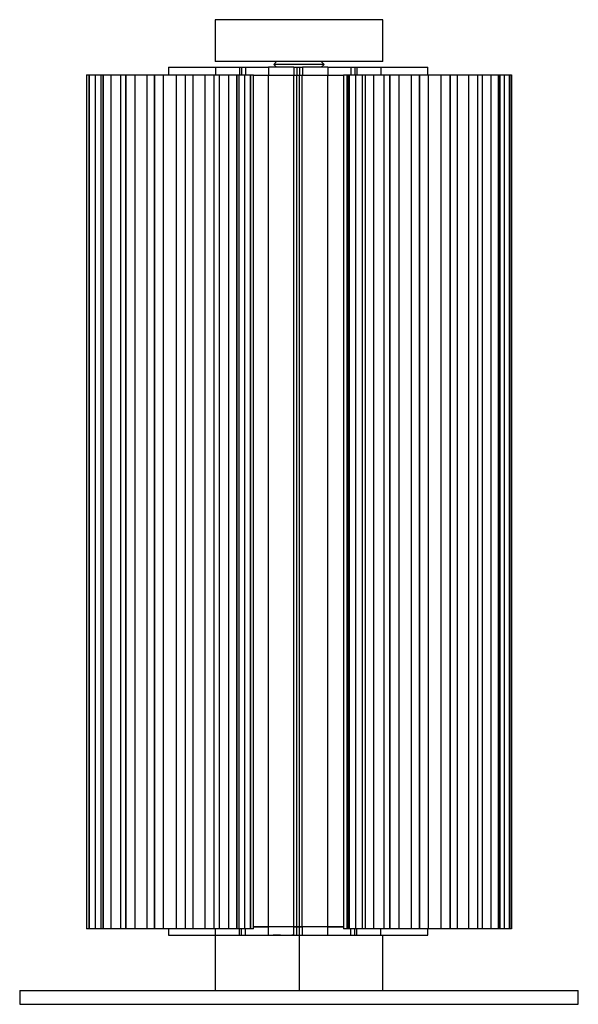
# Paper-space layout '_Derecha' of a CAD drawing. Header units: millimetres. Extents: x 5832 to 6032, y 153 to 506.
import ezdxf

# ---------------------------------------------------------------- set-up
doc = ezdxf.new("R2010")
doc.units = ezdxf.units.MM

psp = doc.layouts.new('_Derecha')

# ---------------------------------------------------------------- linework, layer by layer
at = {"color": 7, "linetype": 'Continuous', "lineweight": 25}
for p, q in [((5901.51, 505.72), (5901.51, 490.72)), ((5961.51, 490.72), (5961.51, 505.72)), ((5923.51, 490.72), (5922.51, 489.72)), ((5940.51, 489.72), (5939.51, 490.72)), ((5884.76, 488.72), (5884.76, 486)), ((5901.65, 488.72), (5901.65, 486)), ((5901.65, 488.72), (5920.6, 488.72)), ((5910.24, 488.72), (5910.24, 486)), ((5910.95, 488.72), (5910.95, 486)), ((5912.36, 488.72), (5912.36, 486)), ((5920.6, 488.72), (5920.6, 485.72)), ((5922.51, 489.72), (5923.51, 488.72)), ((5929.71, 488.72), (5929.71, 485.72)), ((5929.71, 488.72), (5932.71, 488.72)), ((5930.71, 488.72), (5930.71, 485.72)), ((5931.71, 488.72), (5931.71, 485.72)), ((5932.71, 488.72), (5932.71, 485.72)), ((5939.51, 488.72), (5940.51, 489.72)), ((5941.81, 488.72), (5960.76, 488.72)), ((5941.81, 488.72), (5941.81, 485.72)), ((5950.05, 488.72), (5950.05, 486)), ((5951.47, 488.72), (5951.47, 486)), ((5952.17, 488.72), (5952.17, 486)), ((5960.76, 488.72), (5960.76, 486)), ((5977.66, 486), (5977.66, 488.72)), ((5855.42, 486), (5855.42, 180)), ((5855.42, 486), (5915.2, 486)), ((5856.29, 486), (5856.29, 180)), ((5856.44, 486), (5856.44, 180)), ((5856.46, 180), (5856.46, 486)), ((5858.49, 486), (5858.49, 180)), ((5860.54, 486), (5860.54, 180)), ((5861.35, 486), (5861.35, 180)), ((5861.39, 180), (5861.39, 486)), ((5864.16, 486), (5864.16, 180)), ((5867.67, 180), (5867.67, 486)), ((5869.49, 486), (5869.49, 180)), ((5869.54, 180), (5869.54, 486)), ((5872.7, 486), (5872.7, 180)), ((5877.13, 180), (5877.13, 486)), ((5879.76, 486), (5879.76, 180)), ((5879.83, 180), (5879.83, 486)), ((5882.93, 486), (5882.93, 180)), ((5887.68, 180), (5887.68, 486)), ((5890.79, 486), (5890.79, 180)), ((5890.85, 180), (5890.85, 486)), ((5893.49, 486), (5893.49, 180)), ((5897.92, 180), (5897.92, 486)), ((5901.07, 486), (5901.07, 180)), ((5901.13, 180), (5901.13, 486)), ((5902.94, 486), (5902.94, 180)), ((5906.45, 180), (5906.45, 486)), ((5909.23, 486), (5909.23, 180)), ((5909.27, 180), (5909.27, 486)), ((5910.07, 180), (5910.07, 486)), ((5912.13, 180), (5912.13, 486)), ((5914.15, 486), (5914.15, 180)), ((5914.17, 180), (5914.17, 486)), ((5914.32, 180), (5914.32, 486)), ((5915.2, 180), (5915.2, 486)), ((5920.6, 485.72), (5915.2, 485.72)), ((5915.62, 485.72), (5915.62, 485.72)), ((5920.6, 180.72), (5920.6, 485.72)), ((5929.7, 180.72), (5929.7, 485.72)), ((5932.7, 485.72), (5929.7, 485.72)), ((5932.71, 485.72), (5929.71, 485.72)), ((5930.7, 180.72), (5930.7, 485.72)), ((5931.7, 180.72), (5931.7, 485.72)), ((5932.7, 180.72), (5932.7, 485.72)), ((5941.81, 180.72), (5941.81, 485.72)), ((5947.41, 485.72), (5941.81, 485.72)), ((5947.41, 485.72), (5941.81, 485.72)), ((5947.41, 486), (6007.61, 486)), ((5947.41, 486), (5947.41, 180)), ((5948.69, 486), (5948.69, 180)), ((5949.16, 486), (5949.16, 180)), ((5949.43, 486), (5949.43, 180)), ((5949.45, 180), (5949.45, 486)), ((5951.69, 486), (5951.69, 180)), ((5954.18, 486), (5954.18, 180)), ((5955.22, 486), (5955.22, 180)), ((5955.27, 180), (5955.27, 486)), ((5958.17, 486), (5958.17, 180)), ((5961.97, 180), (5961.97, 486)), ((5964.01, 486), (5964.01, 180)), ((5964.07, 180), (5964.07, 486)), ((5967.25, 486), (5967.25, 180)), ((5971.82, 180), (5971.82, 486)), ((5974.61, 486), (5974.61, 180)), ((5974.68, 180), (5974.68, 486)), ((5977.71, 486), (5977.71, 180)), ((5982.43, 180), (5982.43, 486)), ((5985.59, 486), (5985.59, 180)), ((5985.66, 180), (5985.66, 486)), ((5988.12, 486), (5988.12, 180)), ((5992.37, 180), (5992.37, 486)), ((5995.47, 486), (5995.47, 180)), ((5995.52, 180), (5995.52, 486)), ((5997.08, 486), (5997.08, 180)), ((6000.28, 180), (6000.28, 486)), ((6002.9, 486), (6002.9, 180)), ((6002.94, 180), (6002.94, 486)), ((6003.54, 180), (6003.54, 486)), ((6005.11, 180), (6005.11, 486)), ((6006.9, 486), (6006.9, 180)), ((6006.91, 180), (6006.91, 486)), ((6006.98, 180), (6006.98, 486)), ((6007.59, 486), (6007.59, 180)), ((6007.6, 180), (6007.6, 486)), ((6007.61, 180), (6007.61, 486)), ((5915.2, 180), (5855.42, 180)), ((5884.76, 180), (5884.76, 177.72)), ((5901.65, 177.72), (5901.65, 180)), ((5910.24, 177.72), (5910.24, 180)), ((5910.95, 177.72), (5910.95, 180)), ((5912.36, 177.72), (5912.36, 180)), ((5920.6, 180.72), (5915.2, 180.72)), ((5915.2, 180.72), (5920.6, 180.72)), ((5915.62, 180.72), (5915.62, 180.72)), ((5920.6, 177.72), (5920.6, 180.72)), ((5929.7, 180.72), (5932.7, 180.72)), ((5929.71, 177.72), (5929.71, 180.72)), ((5932.71, 180.72), (5929.71, 180.72)), ((5930.71, 177.72), (5930.71, 180.72)), ((5931.71, 177.72), (5931.71, 180.72)), ((5932.71, 177.72), (5932.71, 180.72)), ((5941.81, 177.72), (5941.81, 180.72)), ((5947.41, 180.72), (5941.81, 180.72)), ((5941.81, 180.72), (5947.41, 180.72)), ((6007.61, 180), (5947.41, 180)), ((5950.05, 177.72), (5950.05, 180)), ((5951.47, 177.72), (5951.47, 180)), ((5952.17, 177.72), (5952.17, 180)), ((5960.76, 177.72), (5960.76, 180)), ((5977.66, 177.72), (5977.66, 180)), ((5901.54, 177.72), (5901.54, 158)), ((5901.65, 177.72), (5918.48, 177.72)), ((5931.54, 177.72), (5931.54, 158)), ((5944.15, 177.72), (5960.76, 177.72)), ((5961.54, 158), (5961.54, 177.72)), ((5831.51, 158), (5831.51, 153)), ((5831.51, 158), (6031.51, 158)), ((6031.51, 153), (6031.51, 158)), ((5831.51, 153), (6031.51, 153))]:
    psp.add_line(p, q, dxfattribs=at)
for points, knots in [([(5931.51, 505.72), (5929.75, 505.72), (5927.91, 505.72), (5924.2, 505.72), (5922.32, 505.72), (5918.63, 505.72), (5916.81, 505.72), (5913.38, 505.72), (5911.77, 505.72), (5908.84, 505.72), (5907.53, 505.72), (5905.28, 505.72), (5904.35, 505.72), (5902.89, 505.72), (5902.36, 505.72), (5901.67, 505.72), (5901.51, 505.72), (5901.51, 505.72)], [0, 0, 0, 0, 0.125, 0.125, 0.25, 0.25, 0.375, 0.375, 0.5, 0.5, 0.625, 0.625, 0.75, 0.75, 0.875, 0.875, 1, 1, 1, 1]), ([(5961.51, 505.72), (5961.45, 505.72), (5961.33, 505.72), (5960.28, 505.72), (5958.54, 505.72), (5956.03, 505.72), (5952.83, 505.72), (5949.04, 505.72), (5944.85, 505.72), (5940.42, 505.72), (5935.95, 505.72), (5932.97, 505.72), (5931.51, 505.72)], [0, 0, 0, 0, 0.0925555, 0.1898294, 0.2909267, 0.3947438, 0.4999761, 0.6052085, 0.7090256, 0.8101228, 0.9073967, 1, 1, 1, 1]), ([(5931.51, 490.72), (5929.75, 490.72), (5927.91, 490.72), (5924.2, 490.72), (5922.32, 490.72), (5918.63, 490.72), (5916.81, 490.72), (5913.38, 490.72), (5911.77, 490.72), (5908.84, 490.72), (5907.53, 490.72), (5905.28, 490.72), (5904.35, 490.72), (5902.89, 490.72), (5902.36, 490.72), (5901.67, 490.72), (5901.51, 490.72), (5901.51, 490.72)], [0, 0, 0, 0, 0.125, 0.125, 0.25, 0.25, 0.375, 0.375, 0.5, 0.5, 0.625, 0.625, 0.75, 0.75, 0.875, 0.875, 1, 1, 1, 1]), ([(5961.51, 490.72), (5961.51, 490.72), (5961.36, 490.72), (5960.67, 490.72), (5960.14, 490.72), (5958.68, 490.72), (5957.75, 490.72), (5955.5, 490.72), (5954.19, 490.72), (5951.26, 490.72), (5949.65, 490.72), (5946.22, 490.72), (5944.4, 490.72), (5940.71, 490.72), (5938.83, 490.72), (5935.12, 490.72), (5933.28, 490.72), (5931.51, 490.72)], [0, 0, 0, 0, 0.125, 0.125, 0.25, 0.25, 0.375, 0.375, 0.5, 0.5, 0.625, 0.625, 0.75, 0.75, 0.875, 0.875, 1, 1, 1, 1]), ([(5884.79, 488.72), (5884.78, 488.72), (5884.66, 488.72), (5885.11, 488.72), (5886.1, 488.72), (5887.65, 488.72), (5889.61, 488.72), (5891.97, 488.72), (5894.61, 488.72), (5897.26, 488.72), (5899.7, 488.72), (5901.01, 488.72), (5901.65, 488.72)], [0, 0, 0, 0, 0.010958, 0.125764, 0.236704, 0.340638, 0.444573, 0.555513, 0.670319, 0.785125, 0.896065, 1, 1, 1, 1]), ([(5929.71, 488.72), (5928.87, 488.72), (5928.03, 488.72), (5926.38, 488.72), (5925.56, 488.72), (5924, 488.72), (5923.25, 488.72), (5921.85, 488.72), (5921.19, 488.72), (5920.6, 488.72)], [0, 0, 0, 0, 0.25, 0.25, 0.5, 0.5, 0.75, 0.75, 1, 1, 1, 1]), ([(5931.51, 489.72), (5930.98, 489.72), (5930.43, 489.72), (5929.32, 489.72), (5928.76, 489.72), (5927.65, 489.72), (5927.1, 489.72), (5926.08, 489.72), (5925.59, 489.72), (5924.71, 489.72), (5924.32, 489.72), (5923.65, 489.72), (5923.37, 489.72), (5922.93, 489.72), (5922.77, 489.72), (5922.56, 489.72), (5922.51, 489.72), (5922.51, 489.72)], [0, 0, 0, 0, 0.125, 0.125, 0.25, 0.25, 0.375, 0.375, 0.5, 0.5, 0.625, 0.625, 0.75, 0.75, 0.875, 0.875, 1, 1, 1, 1]), ([(5940.51, 489.72), (5940.51, 489.72), (5940.47, 489.72), (5940.26, 489.72), (5940.1, 489.72), (5939.66, 489.72), (5939.38, 489.72), (5938.71, 489.72), (5938.32, 489.72), (5937.44, 489.72), (5936.95, 489.72), (5935.93, 489.72), (5935.38, 489.72), (5934.27, 489.72), (5933.71, 489.72), (5932.6, 489.72), (5932.05, 489.72), (5931.51, 489.72)], [0, 0, 0, 0, 0.125, 0.125, 0.25, 0.25, 0.375, 0.375, 0.5, 0.5, 0.625, 0.625, 0.75, 0.75, 0.875, 0.875, 1, 1, 1, 1]), ([(5941.81, 488.72), (5941.22, 488.72), (5940.57, 488.72), (5939.16, 488.72), (5938.42, 488.72), (5936.85, 488.72), (5936.04, 488.72), (5934.38, 488.72), (5933.54, 488.72), (5932.71, 488.72)], [0, 0, 0, 0, 0.25, 0.25, 0.5, 0.5, 0.75, 0.75, 1, 1, 1, 1]), ([(5960.76, 488.72), (5961.4, 488.72), (5962.72, 488.72), (5965.15, 488.72), (5967.8, 488.72), (5970.44, 488.72), (5972.8, 488.72), (5974.76, 488.72), (5976.31, 488.72), (5977.31, 488.72), (5977.75, 488.72), (5977.64, 488.72), (5977.63, 488.72)], [0, 0, 0, 0, 0.103935, 0.214875, 0.329681, 0.444487, 0.555427, 0.659362, 0.763296, 0.874236, 0.989042, 1, 1, 1, 1]), ([(5929.7, 485.72), (5928.87, 485.72), (5928.03, 485.72), (5926.37, 485.72), (5925.56, 485.72), (5923.99, 485.72), (5923.25, 485.72), (5921.84, 485.72), (5921.19, 485.72), (5920.6, 485.72)], [0, 0, 0, 0, 0.25, 0.25, 0.5, 0.5, 0.75, 0.75, 1, 1, 1, 1]), ([(5929.71, 485.72), (5928.87, 485.72), (5928.03, 485.72), (5926.38, 485.72), (5925.56, 485.72), (5924, 485.72), (5923.25, 485.72), (5921.85, 485.72), (5921.19, 485.72), (5920.6, 485.72)], [0, 0, 0, 0, 0.25, 0.25, 0.5, 0.5, 0.75, 0.75, 1, 1, 1, 1]), ([(5941.81, 485.72), (5941.22, 485.72), (5940.56, 485.72), (5939.16, 485.72), (5938.41, 485.72), (5936.85, 485.72), (5936.03, 485.72), (5934.38, 485.72), (5933.54, 485.72), (5932.7, 485.72)], [0, 0, 0, 0, 0.25, 0.25, 0.5, 0.5, 0.75, 0.75, 1, 1, 1, 1]), ([(5941.81, 485.72), (5941.22, 485.72), (5940.57, 485.72), (5939.16, 485.72), (5938.42, 485.72), (5936.85, 485.72), (5936.04, 485.72), (5934.38, 485.72), (5933.54, 485.72), (5932.71, 485.72)], [0, 0, 0, 0, 0.25, 0.25, 0.5, 0.5, 0.75, 0.75, 1, 1, 1, 1]), ([(5929.71, 180.72), (5928.87, 180.72), (5928.03, 180.72), (5926.38, 180.72), (5925.56, 180.72), (5924, 180.72), (5923.25, 180.72), (5921.85, 180.72), (5921.19, 180.72), (5920.6, 180.72)], [0, 0, 0, 0, 0.25, 0.25, 0.5, 0.5, 0.75, 0.75, 1, 1, 1, 1]), ([(5929.7, 180.72), (5928.87, 180.72), (5928.03, 180.72), (5926.37, 180.72), (5925.56, 180.72), (5923.99, 180.72), (5923.25, 180.72), (5921.84, 180.72), (5921.19, 180.72), (5920.6, 180.72)], [0, 0, 0, 0, 0.25, 0.25, 0.5, 0.5, 0.75, 0.75, 1, 1, 1, 1]), ([(5941.81, 180.72), (5941.22, 180.72), (5940.56, 180.72), (5939.16, 180.72), (5938.41, 180.72), (5936.85, 180.72), (5936.03, 180.72), (5934.38, 180.72), (5933.54, 180.72), (5932.7, 180.72)], [0, 0, 0, 0, 0.25, 0.25, 0.5, 0.5, 0.75, 0.75, 1, 1, 1, 1]), ([(5941.81, 180.72), (5941.22, 180.72), (5940.57, 180.72), (5939.16, 180.72), (5938.42, 180.72), (5936.85, 180.72), (5936.04, 180.72), (5934.38, 180.72), (5933.54, 180.72), (5932.71, 180.72)], [0, 0, 0, 0, 0.25, 0.25, 0.5, 0.5, 0.75, 0.75, 1, 1, 1, 1]), ([(5884.79, 177.72), (5884.78, 177.72), (5884.66, 177.72), (5885.11, 177.72), (5886.1, 177.72), (5887.65, 177.72), (5889.61, 177.72), (5891.97, 177.72), (5894.61, 177.72), (5897.26, 177.72), (5899.7, 177.72), (5901.01, 177.72), (5901.65, 177.72)], [0, 0, 0, 0, 0.010958, 0.125764, 0.236704, 0.340638, 0.444573, 0.555513, 0.670319, 0.785125, 0.896065, 1, 1, 1, 1]), ([(5918.48, 177.72), (5920.49, 177.72), (5922.64, 177.72), (5927.05, 177.72), (5929.31, 177.72), (5931.54, 177.72)], [0, 0, 0, 0, 0.5, 0.5, 1, 1, 1, 1]), ([(5924.84, 177.72), (5924.47, 177.72), (5924.11, 177.72), (5923.47, 177.72), (5923.18, 177.72), (5922.71, 177.72), (5922.52, 177.72), (5922.27, 177.72), (5922.21, 177.72), (5922.21, 177.72)], [0, 0, 0, 0, 0.25, 0.25, 0.5, 0.5, 0.75, 0.75, 1, 1, 1, 1]), ([(5929.62, 177.72), (5929.43, 177.72), (5929.26, 177.72), (5929.02, 177.72), (5928.96, 177.72), (5928.96, 177.72)], [0, 0, 0, 0, 0.5, 0.5, 1, 1, 1, 1]), ([(5931.54, 177.72), (5933.69, 177.72), (5935.87, 177.72), (5940.12, 177.72), (5942.19, 177.72), (5944.15, 177.72)], [0, 0, 0, 0, 0.5, 0.5, 1, 1, 1, 1]), ([(5960.76, 177.72), (5961.4, 177.72), (5962.72, 177.72), (5965.15, 177.72), (5967.8, 177.72), (5970.44, 177.72), (5972.8, 177.72), (5974.76, 177.72), (5976.31, 177.72), (5977.31, 177.72), (5977.75, 177.72), (5977.64, 177.72), (5977.63, 177.72)], [0, 0, 0, 0, 0.103935, 0.214875, 0.329681, 0.444487, 0.555427, 0.659362, 0.763296, 0.874236, 0.989042, 1, 1, 1, 1]), ([(5960.92, 177.72), (5961.08, 177.72), (5961.51, 177.72), (5961.47, 177.72), (5961.44, 177.72)], [0, 0, 0, 0, 0.377939, 1, 1, 1, 1])]:
    psp.add_open_spline(points, degree=3, knots=knots, dxfattribs=at)

doc.saveas('drawing.dxf')
